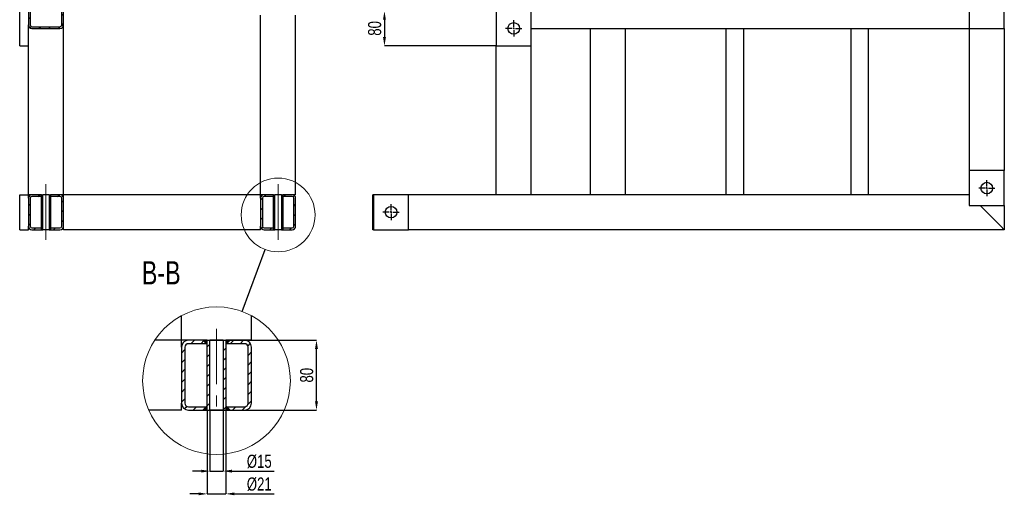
# Model space of a CAD drawing. Header units: millimetres. Extents: x 0 to 841, y 0 to 594.
# Tile 8 of 13: x 347 to 571, y 251 to 360. Entities that reach past the tile are written whole.
import ezdxf

# ---------------------------------------------------------------- set-up
doc = ezdxf.new("R2010")
doc.units = ezdxf.units.MM
doc.header["$PDSIZE"] = -1
doc.linetypes.add('CENTERX2', pattern=[20.32, 12.7, -2.54, 2.54, -2.54])
for name, color, linetype in [('COTES', 1, 'Continuous'), ('NOTES', 6, 'Continuous'), ('TRAIT-FINS', 9, 'Continuous'), ('TRAIT-MIXTES', 3, 'CENTERX2')]:
    doc.layers.add(name, color=color, linetype=linetype)
doc.layers.add('TRAIT-FORT', color=4, linetype='Continuous', lineweight=25)
doc.styles.add('SLDTEXTSTYLE0', font='TXT', dxfattribs={"width": 0.75})
doc.dimstyles.new('SLDDIMSTYLE1', dxfattribs={"dimtxt": 3, "dimasz": 2, "dimexe": 0, "dimexo": 0.0625, "dimgap": 0.75, "dimtad": 1, "dimdec": 0, "dimlfac": 10, "dimrnd": 1e-09, "dimzin": 12, "dimdsep": 46, "dimtxsty": 'SLDTEXTSTYLE0', "dimsah": 1, "dimcen": 0.09, "dimadec": 0, "dimazin": 3, "dimtfac": 1, "dimtdec": 0, "dimtmove": 0, "dimatfit": 0, "dimfxl": 1, "dimfrac": 2, "dimtolj": 1, "dimtzin": 12, "dimarcsym": 0})
doc.dimstyles.new('SLDDIMSTYLE10', dxfattribs={"dimtxt": 3, "dimasz": 2, "dimexe": 0, "dimexo": 0.0625, "dimgap": 0.75, "dimtad": 1, "dimdec": 0, "dimlfac": 5, "dimrnd": 1e-09, "dimzin": 12, "dimdsep": 46, "dimtxsty": 'SLDTEXTSTYLE0', "dimsah": 1, "dimcen": 0.09, "dimadec": 0, "dimazin": 3, "dimtfac": 1, "dimtdec": 0, "dimtmove": 0, "dimatfit": 0, "dimfxl": 1, "dimfrac": 2, "dimtolj": 1, "dimtzin": 12, "dimarcsym": 0})
doc.dimstyles.new('SLDDIMSTYLE11', dxfattribs={"dimtxt": 0.18, "dimasz": 2, "dimexe": 0, "dimexo": 0.0625, "dimgap": 0, "dimtad": 0, "dimtih": 1, "dimtoh": 1, "dimdec": 0, "dimrnd": 1e-09, "dimzin": 0, "dimdsep": 46, "dimtxsty": 'Standard', "dimblk1": 'NONE', "dimblk2": 'NONE', "dimsah": 1, "dimcen": 0.09, "dimadec": 0, "dimazin": 0, "dimtfac": 2, "dimtdec": 0, "dimtofl": 0, "dimtmove": 0, "dimatfit": 3, "dimldrblk": 'NONE', "dimfxl": 1, "dimfrac": 2, "dimtolj": 1, "dimtzin": 0, "dimarcsym": 0})
doc.dimstyles.new('SLDDIMSTYLE9', dxfattribs={"dimtxt": 3, "dimasz": 2, "dimexe": 0, "dimexo": 0.0625, "dimgap": 0.75, "dimtad": 1, "dimdec": 0, "dimlfac": 5, "dimrnd": 1e-09, "dimzin": 12, "dimdsep": 46, "dimtxsty": 'SLDTEXTSTYLE0', "dimsah": 1, "dimcen": 0.09, "dimadec": 0, "dimazin": 3, "dimtfac": 1, "dimtdec": 0, "dimtofl": 0, "dimtmove": 0, "dimatfit": 3, "dimfxl": 1, "dimfrac": 2, "dimtolj": 1, "dimtzin": 12, "dimarcsym": 0})

# ---------------------------------------------------------------- blocks, each defined once
blk = doc.blocks.new('_D_58')
at = {"layer": 'COTES', "color": 0, "lineweight": -2, "transparency": 16777216}
for p, q in [((455.33, 361.75), (429.88, 361.75)), ((429.88, 359.75), (429.88, 355.75)), ((455.33, 353.75), (429.88, 353.75))]:
    blk.add_line(p, q, dxfattribs=at)
at = {"layer": 'COTES', "color": 0, "transparency": 16777216}
for points in [[(429.55, 359.75), (430.21, 359.75), (429.88, 361.75)], [(429.55, 355.75), (430.21, 355.75), (429.88, 353.75)]]:
    blk.add_solid(points, dxfattribs=at)
at = {"layer": 'Defpoints', "color": 0, "transparency": 16777216}
for p in [(455.39, 361.75), (429.88, 353.75), (455.39, 353.75)]:
    blk.add_point(p, dxfattribs=at)
at = {"layer": 'COTES', "color": 0, "transparency": 16777216, "insert": (426.13, 357.75), "char_height": 3, "attachment_point": 2, "rotation": 90, "style": 'SLDTEXTSTYLE0'}
blk.add_mtext('\\A1;80', dxfattribs=at)
blk = doc.blocks.new('SW_CENTERMARKSYMBOL_14')
at = {"layer": 'TRAIT-MIXTES', "color": 0}
for p, q in [((-0.4, 0), (-1.85, 0)), ((0, 0), (-0.2, 0)), ((0, 0.4), (0, 1.85)), ((0, 0), (0, 0.2)), ((0, 0), (0, -0.2)), ((0, 0), (0.2, 0)), ((0.4, 0), (1.85, 0)), ((0, -0.4), (0, -1.85))]:
    blk.add_line(p, q, dxfattribs=at)
blk = doc.blocks.new('SW_CENTERMARKSYMBOL_21')
at = {"layer": 'TRAIT-MIXTES', "color": 0}
for p, q in [((-0.4, 0), (-1.85, 0)), ((0, 0), (-0.2, 0)), ((0, 0.4), (0, 1.85)), ((0, 0), (0, 0.2)), ((0, 0), (0, -0.2)), ((0, 0), (0.2, 0)), ((0.4, 0), (1.85, 0)), ((0, -0.4), (0, -1.85))]:
    blk.add_line(p, q, dxfattribs=at)
blk = doc.blocks.new('SW_CENTERMARKSYMBOL_24')
at = {"layer": 'TRAIT-MIXTES', "color": 0}
for p, q in [((-0.4, 0), (-1.85, 0)), ((0, 0), (-0.2, 0)), ((0, 0.4), (0, 1.85)), ((0, 0), (0, 0.2)), ((0, 0), (0, -0.2)), ((0, 0), (0.2, 0)), ((0.4, 0), (1.85, 0)), ((0, -0.4), (0, -1.85))]:
    blk.add_line(p, q, dxfattribs=at)
blk = doc.blocks.new('_None')
blk = doc.blocks.new('SW_HATCH_1')
at = {"layer": 'TRAIT-FINS', "color": 0}
for p, q in [((0, 0), (-0.8, -0.8)), ((2.14, 2.14), (1.34, 1.34)), ((4.39, 2.14), (3.59, 1.34)), ((5.7, 1.21), (5.1, 0.61)), ((8.88, 2.14), (8.7, 1.96)), ((9.3, 0.32), (8.7, -0.28)), ((11.12, 2.14), (10.32, 1.34)), ((13.37, 2.14), (12.57, 1.34)), ((14.92, 1.45), (14.33, 0.86)), ((0, -2.25), (-0.8, -3.05)), ((5.7, -1.04), (5.1, -1.64)), ((9.3, -1.93), (8.7, -2.53)), ((15.2, -0.52), (14.4, -1.32)), ((0, -4.49), (-0.8, -5.29)), ((5.7, -3.28), (5.1, -3.88)), ((9.3, -4.17), (8.7, -4.77)), ((15.2, -2.76), (14.4, -3.56)), ((0, -6.74), (-0.8, -7.54)), ((5.7, -5.53), (5.1, -6.13)), ((9.3, -6.42), (8.7, -7.02)), ((15.2, -5.01), (14.4, -5.81)), ((0, -8.98), (-0.8, -9.78)), ((5.7, -7.77), (5.1, -8.37)), ((9.3, -8.66), (8.7, -9.26)), ((15.2, -7.25), (14.4, -8.05)), ((0, -11.23), (-0.8, -12.03)), ((5.7, -10.02), (5.1, -10.62)), ((9.3, -10.91), (8.7, -11.51)), ((15.2, -9.5), (14.4, -10.3)), ((0.48, -12.99), (-0.11, -13.58)), ((2.66, -13.06), (1.86, -13.86)), ((4.9, -13.06), (4.1, -13.86)), ((5.7, -12.26), (5.1, -12.86)), ((9.3, -13.15), (8.7, -13.75)), ((9.39, -13.06), (9.3, -13.15)), ((11.64, -13.06), (10.84, -13.86)), ((13.98, -12.96), (13.08, -13.86)), ((15.2, -11.74), (14.3, -12.64))]:
    blk.add_line(p, q, dxfattribs=at)
blk = doc.blocks.new('_D_71')
at = {"layer": 'COTES', "color": 0, "lineweight": -2, "transparency": 16777216}
for p, q in [((390.04, 270.43), (390.04, 256.57)), ((393.04, 270.43), (393.04, 256.57)), ((388.04, 256.57), (386.04, 256.57)), ((390.04, 256.57), (393.04, 256.57)), ((395.04, 256.57), (404.67, 256.57))]:
    blk.add_line(p, q, dxfattribs=at)
at = {"layer": 'COTES', "color": 0, "transparency": 16777216}
for points in [[(388.04, 256.9), (388.04, 256.23), (390.04, 256.57)], [(395.04, 256.9), (395.04, 256.23), (393.04, 256.57)]]:
    blk.add_solid(points, dxfattribs=at)
at = {"layer": 'Defpoints', "color": 0, "transparency": 16777216}
for p in [(390.04, 270.49), (393.04, 270.49), (393.04, 256.57)]:
    blk.add_point(p, dxfattribs=at)
at = {"layer": 'COTES', "color": 0, "transparency": 16777216, "insert": (401.3, 260.32), "char_height": 3, "attachment_point": 2, "style": 'SLDTEXTSTYLE0'}
blk.add_mtext('\\A1;%%c15', dxfattribs=at)
blk = doc.blocks.new('_D_72')
at = {"layer": 'COTES', "color": 0, "lineweight": -2, "transparency": 16777216}
for p, q in [((390.1, 286.49), (414.36, 286.49)), ((414.36, 272.49), (414.36, 284.49)), ((390.1, 270.49), (414.36, 270.49))]:
    blk.add_line(p, q, dxfattribs=at)
at = {"layer": 'COTES', "color": 0, "transparency": 16777216}
for points in [[(414.03, 284.49), (414.7, 284.49), (414.36, 286.49)], [(414.03, 272.49), (414.7, 272.49), (414.36, 270.49)]]:
    blk.add_solid(points, dxfattribs=at)
at = {"layer": 'Defpoints', "color": 0, "transparency": 16777216}
for p in [(390.04, 286.49), (414.36, 286.49), (390.04, 270.49)]:
    blk.add_point(p, dxfattribs=at)
at = {"layer": 'COTES', "color": 0, "transparency": 16777216, "insert": (410.61, 278.49), "char_height": 3, "attachment_point": 2, "rotation": 90, "style": 'SLDTEXTSTYLE0'}
blk.add_mtext('\\A1;80', dxfattribs=at)
blk = doc.blocks.new('_D_73')
at = {"layer": 'COTES', "color": 0, "lineweight": -2, "transparency": 16777216}
for p, q in [((389.44, 270.43), (389.44, 251.37)), ((393.64, 270.43), (393.64, 251.37)), ((387.44, 251.37), (385.44, 251.37)), ((389.44, 251.37), (393.64, 251.37)), ((395.64, 251.37), (404.67, 251.37))]:
    blk.add_line(p, q, dxfattribs=at)
at = {"layer": 'COTES', "color": 0, "transparency": 16777216}
for points in [[(387.44, 251.7), (387.44, 251.04), (389.44, 251.37)], [(395.64, 251.7), (395.64, 251.04), (393.64, 251.37)]]:
    blk.add_solid(points, dxfattribs=at)
at = {"layer": 'Defpoints', "color": 0, "transparency": 16777216}
for p in [(389.44, 270.49), (393.64, 270.49), (389.44, 251.37)]:
    blk.add_point(p, dxfattribs=at)
at = {"layer": 'COTES', "color": 0, "transparency": 16777216, "insert": (401.3, 255.12), "char_height": 3, "attachment_point": 2, "style": 'SLDTEXTSTYLE0'}
blk.add_mtext('\\A1;%%c21', dxfattribs=at)

msp = doc.modelspace()

# ---------------------------------------------------------------- hatches: boundary and pattern name
at = {"layer": 'TRAIT-FINS'}
h = msp.add_hatch(dxfattribs=at)
h.set_pattern_fill('ANSI31', color=256, scale=0.5, angle=3e-322, style=0)
edge = h.paths.add_edge_path(flags=0)
edge.add_arc((355.805, 358.546), 0.8, 270, 360)
edge.add_line((356.605, 358.546), (356.605, 364.946))
edge.add_arc((355.805, 364.946), 0.8, 0, 90)
edge.add_line((355.805, 365.746), (349.405, 365.746))
edge.add_arc((349.405, 364.946), 0.8, 90, 180)
edge.add_line((348.605, 364.946), (348.605, 358.546))
edge.add_arc((349.405, 358.546), 0.8, 180, 270)
edge.add_line((349.405, 357.746), (355.805, 357.746))
edge = h.paths.add_edge_path(flags=0)
edge.add_arc((355.805, 358.546), 0.4, 270, 360, ccw=False)
edge.add_line((355.805, 358.146), (349.405, 358.146))
edge.add_arc((349.405, 358.546), 0.4, 180, 270, ccw=False)
edge.add_line((349.005, 358.546), (349.005, 364.946))
edge.add_arc((349.405, 364.946), 0.4, 90, 180, ccw=False)
edge.add_line((349.405, 365.346), (355.805, 365.346))
edge.add_arc((355.805, 364.946), 0.4, 0, 90, ccw=False)
edge.add_line((356.205, 364.946), (356.205, 358.546))
h = msp.add_hatch(dxfattribs=at)
h.set_pattern_fill('ANSI31', color=256, scale=0.5, angle=3e-322, style=0)
edge = h.paths.add_edge_path(flags=0)
edge.add_line((348.605, 318.946), (348.605, 312.546))
edge.add_arc((349.405, 312.546), 0.8, 180, 270)
edge.add_line((349.405, 311.746), (351.555, 311.746))
edge.add_line((351.555, 311.746), (351.555, 312.146))
edge.add_line((351.555, 312.146), (349.405, 312.146))
edge.add_arc((349.405, 312.546), 0.4, 180, 270, ccw=False)
edge.add_line((349.005, 312.546), (349.005, 318.946))
edge.add_arc((349.405, 318.946), 0.4, 90, 180, ccw=False)
edge.add_line((349.405, 319.346), (351.555, 319.346))
edge.add_line((351.555, 319.346), (351.555, 319.746))
edge.add_line((351.555, 319.746), (349.405, 319.746))
edge.add_arc((349.405, 318.946), 0.8, 90, 180)
h = msp.add_hatch(dxfattribs=at)
h.set_pattern_fill('ANSI31', color=256, scale=0.5, angle=3e-322, style=0)
h.paths.add_polyline_path([(351.555, 319.746), (351.555, 311.746), (351.855, 311.746), (351.855, 319.746)], flags=0)
h = msp.add_hatch(dxfattribs=at)
h.set_pattern_fill('ANSI31', color=256, scale=0.5, angle=3e-322, style=0)
h.paths.add_polyline_path([(353.655, 311.746), (353.655, 319.746), (353.355, 319.746), (353.355, 311.746)], flags=0)
h = msp.add_hatch(dxfattribs=at)
h.set_pattern_fill('ANSI31', color=256, scale=0.5, angle=3e-322, style=0)
edge = h.paths.add_edge_path(flags=0)
edge.add_arc((355.805, 318.946), 0.4, 0, 90, ccw=False)
edge.add_line((356.205, 318.946), (356.205, 312.546))
edge.add_arc((355.805, 312.546), 0.4, 270, 360, ccw=False)
edge.add_line((355.805, 312.146), (353.655, 312.146))
edge.add_line((353.655, 312.146), (353.655, 311.746))
edge.add_line((353.655, 311.746), (355.805, 311.746))
edge.add_arc((355.805, 312.546), 0.8, 270, 360)
edge.add_line((356.605, 312.546), (356.605, 318.946))
edge.add_arc((355.805, 318.946), 0.8, 0, 90)
edge.add_line((355.805, 319.746), (353.655, 319.746))
edge.add_line((353.655, 319.746), (353.655, 319.346))
edge.add_line((353.655, 319.346), (355.805, 319.346))
h = msp.add_hatch(dxfattribs=at)
h.set_pattern_fill('ANSI31', color=256, scale=0.5, angle=3e-322, style=0)
edge = h.paths.add_edge_path(flags=0)
edge.add_arc((402.405, 312.546), 0.4, 180, 270, ccw=False)
edge.add_line((402.005, 312.546), (402.005, 318.946))
edge.add_arc((402.405, 318.946), 0.4, 90, 180, ccw=False)
edge.add_line((402.405, 319.346), (404.555, 319.346))
edge.add_line((404.555, 319.346), (404.555, 319.746))
edge.add_line((404.555, 319.746), (402.405, 319.746))
edge.add_arc((402.405, 318.946), 0.8, 90, 180)
edge.add_line((401.605, 318.946), (401.605, 312.546))
edge.add_arc((402.405, 312.546), 0.8, 180, 270)
edge.add_line((402.405, 311.746), (404.555, 311.746))
edge.add_line((404.555, 311.746), (404.555, 312.146))
edge.add_line((404.555, 312.146), (402.405, 312.146))
h = msp.add_hatch(dxfattribs=at)
h.set_pattern_fill('ANSI31', color=256, scale=0.5, angle=3e-322, style=0)
h.paths.add_polyline_path([(404.555, 319.746), (404.555, 311.746), (404.855, 311.746), (404.855, 319.746)], flags=0)
h = msp.add_hatch(dxfattribs=at)
h.set_pattern_fill('ANSI31', color=256, scale=0.5, angle=3e-322, style=0)
h.paths.add_polyline_path([(406.655, 311.746), (406.655, 319.746), (406.355, 319.746), (406.355, 311.746)], flags=0)
h = msp.add_hatch(dxfattribs=at)
h.set_pattern_fill('ANSI31', color=256, scale=0.5, angle=3e-322, style=0)
edge = h.paths.add_edge_path(flags=0)
edge.add_line((409.605, 312.546), (409.605, 318.946))
edge.add_arc((408.805, 318.946), 0.8, 0, 90)
edge.add_line((408.805, 319.746), (406.655, 319.746))
edge.add_line((406.655, 319.746), (406.655, 319.346))
edge.add_line((406.655, 319.346), (408.805, 319.346))
edge.add_arc((408.805, 318.946), 0.4, 0, 90, ccw=False)
edge.add_line((409.205, 318.946), (409.205, 312.546))
edge.add_arc((408.805, 312.546), 0.4, 270, 360, ccw=False)
edge.add_line((408.805, 312.146), (406.655, 312.146))
edge.add_line((406.655, 312.146), (406.655, 311.746))
edge.add_line((406.655, 311.746), (408.805, 311.746))
edge.add_arc((408.805, 312.546), 0.8, 270, 360)

# ---------------------------------------------------------------- linework, layer by layer
at = {"lineweight": 18}
for p, q in [((389.437, 285.493), (388.437, 286.493)), ((394.637, 286.493), (393.637, 285.493)), ((389.437, 271.493), (388.437, 270.493)), ((393.637, 271.493), (394.637, 270.493))]:
    msp.add_line(p, q, dxfattribs=at)
for centre, radius in [((405.605, 315.115), 8.43), ((391.537, 277.231), 16.859)]:
    msp.add_circle(centre, radius, dxfattribs=at)
for points in [[(389.437, 285.493), (389.437, 286.493), (388.437, 286.493)], [(394.637, 286.493), (393.637, 286.493), (393.637, 285.493)], [(389.437, 271.493), (389.437, 270.493), (388.437, 270.493)], [(393.637, 271.493), (393.637, 270.493), (394.637, 270.493)]]:
    msp.add_solid(points, dxfattribs=at)
at = {"layer": 'TRAIT-FORT', "lineweight": 25}
for p, q in [((348.605, 364.946), (348.605, 358.546)), ((349.005, 364.946), (349.005, 358.546)), ((356.205, 358.546), (356.205, 364.946)), ((356.605, 358.546), (356.605, 364.946)), ((563.395, 365.746), (563.395, 357.746)), ((571.395, 357.746), (571.395, 365.746)), ((346.605, 353.746), (346.605, 361.746)), ((401.605, 319.746), (401.605, 360.746)), ((409.605, 319.746), (409.605, 360.746)), ((455.395, 361.746), (455.395, 353.746)), ((463.395, 353.746), (463.395, 361.746)), ((348.605, 353.746), (348.605, 358.546)), ((349.405, 358.146), (355.805, 358.146)), ((349.405, 357.746), (355.805, 357.746)), ((356.605, 319.746), (356.605, 358.546)), ((463.395, 357.746), (563.395, 357.746)), ((476.895, 319.746), (476.895, 357.746)), ((484.895, 319.746), (484.895, 357.746)), ((507.895, 319.746), (507.895, 357.746)), ((511.895, 319.746), (511.895, 357.746)), ((536.395, 319.746), (536.395, 357.746)), ((540.395, 319.746), (540.395, 357.746)), ((563.395, 357.746), (563.395, 325.246)), ((563.395, 357.746), (571.395, 357.746)), ((571.395, 357.746), (571.395, 325.246)), ((346.605, 353.746), (348.605, 353.746)), ((348.605, 319.746), (348.605, 353.746)), ((455.395, 319.746), (455.395, 353.746)), ((455.395, 353.746), (463.395, 353.746)), ((463.395, 319.746), (463.395, 353.746)), ((571.395, 325.246), (563.395, 325.246)), ((563.395, 325.246), (563.395, 317.246)), ((571.395, 317.246), (571.395, 325.246)), ((346.605, 311.746), (346.605, 319.746)), ((346.605, 319.746), (348.605, 319.746)), ((349.405, 319.746), (348.605, 319.746)), ((348.605, 318.946), (348.605, 319.746)), ((351.555, 319.746), (349.405, 319.746)), ((351.555, 319.346), (349.405, 319.346)), ((351.555, 311.746), (351.555, 319.746)), ((351.555, 319.746), (351.855, 319.746)), ((351.555, 319.346), (351.555, 319.746)), ((351.855, 311.746), (351.855, 319.746)), ((353.355, 319.746), (351.855, 319.746)), ((353.355, 319.746), (353.355, 311.746)), ((353.355, 319.746), (353.655, 319.746)), ((353.655, 319.746), (353.655, 311.746)), ((353.655, 319.746), (353.655, 319.346)), ((355.805, 319.746), (353.655, 319.746)), ((355.805, 319.346), (353.655, 319.346)), ((356.605, 319.746), (355.805, 319.746)), ((401.605, 319.746), (356.605, 319.746)), ((356.605, 318.946), (356.605, 319.746)), ((402.405, 319.746), (401.605, 319.746)), ((401.605, 318.946), (401.605, 319.746)), ((404.555, 319.746), (402.405, 319.746)), ((404.555, 319.346), (402.405, 319.346)), ((404.555, 311.746), (404.555, 319.746)), ((404.555, 319.746), (404.855, 319.746)), ((404.555, 319.346), (404.555, 319.746)), ((404.855, 311.746), (404.855, 319.746)), ((406.355, 319.746), (404.855, 319.746)), ((406.355, 319.746), (406.355, 311.746)), ((406.355, 319.746), (406.655, 319.746)), ((406.655, 319.746), (406.655, 311.746)), ((406.655, 319.746), (406.655, 319.346)), ((408.805, 319.746), (406.655, 319.746)), ((408.805, 319.346), (406.655, 319.346)), ((409.605, 319.746), (408.805, 319.746)), ((427.395, 319.746), (427.195, 319.746)), ((427.195, 318.946), (427.195, 319.746)), ((435.395, 319.746), (427.395, 319.746)), ((427.395, 319.746), (427.395, 311.746)), ((455.395, 319.746), (435.395, 319.746)), ((435.395, 311.746), (435.395, 319.746)), ((456.195, 319.746), (455.395, 319.746)), ((462.595, 319.746), (456.195, 319.746)), ((463.395, 319.746), (462.595, 319.746)), ((563.395, 319.746), (463.395, 319.746)), ((348.605, 318.946), (348.605, 312.546)), ((349.005, 318.946), (349.005, 312.546)), ((356.205, 312.546), (356.205, 318.946)), ((356.605, 312.546), (356.605, 318.946)), ((401.605, 318.946), (401.605, 312.546)), ((402.005, 318.946), (402.005, 312.546)), ((409.205, 312.546), (409.205, 318.946)), ((409.605, 312.546), (409.605, 318.946)), ((427.195, 312.546), (427.195, 318.946)), ((563.395, 317.246), (571.395, 317.246)), ((570.595, 312.546), (565.895, 317.246)), ((571.395, 317.246), (571.395, 311.746)), ((348.605, 311.746), (348.605, 312.546)), ((356.605, 311.746), (356.605, 312.546)), ((401.605, 311.746), (401.605, 312.546)), ((427.195, 311.746), (427.195, 312.546)), ((571.395, 311.746), (570.595, 312.546)), ((571.395, 311.746), (570.595, 312.546)), ((571.545, 312.746), (571.395, 312.746)), ((346.605, 311.746), (348.605, 311.746)), ((349.405, 312.146), (351.555, 312.146)), ((349.405, 311.746), (351.555, 311.746)), ((351.555, 311.746), (351.555, 312.146)), ((351.555, 311.746), (351.855, 311.746)), ((353.355, 311.746), (351.855, 311.746)), ((353.355, 311.746), (353.655, 311.746)), ((353.655, 312.146), (353.655, 311.746)), ((353.655, 312.146), (355.805, 312.146)), ((353.655, 311.746), (355.805, 311.746)), ((401.605, 311.746), (356.605, 311.746)), ((402.405, 312.146), (404.555, 312.146)), ((402.405, 311.746), (404.555, 311.746)), ((404.555, 311.746), (404.555, 312.146)), ((404.555, 311.746), (404.855, 311.746)), ((406.355, 311.746), (404.855, 311.746)), ((406.355, 311.746), (406.655, 311.746)), ((406.655, 312.146), (406.655, 311.746)), ((406.655, 312.146), (408.805, 312.146)), ((406.655, 311.746), (408.805, 311.746)), ((427.395, 311.746), (427.195, 311.746)), ((427.395, 311.746), (435.395, 311.746)), ((571.395, 311.746), (435.395, 311.746)), ((383.537, 286.493), (383.537, 292.071)), ((399.537, 286.493), (399.537, 292.071)), ((383.537, 286.493), (377.45, 286.493)), ((385.137, 286.493), (383.537, 286.493)), ((383.537, 284.893), (383.537, 286.493)), ((389.437, 286.493), (385.137, 286.493)), ((389.437, 285.693), (385.137, 285.693)), ((389.437, 270.493), (389.437, 286.493)), ((389.437, 286.493), (390.037, 286.493)), ((389.437, 285.693), (389.437, 286.493)), ((390.037, 270.493), (390.037, 286.493)), ((393.037, 286.493), (390.037, 286.493)), ((393.037, 286.493), (393.037, 270.493)), ((393.037, 286.493), (393.637, 286.493)), ((393.637, 286.493), (393.637, 270.493)), ((393.637, 286.493), (393.637, 285.693)), ((397.937, 286.493), (393.637, 286.493)), ((397.937, 285.693), (393.637, 285.693)), ((399.537, 286.493), (397.937, 286.493)), ((383.537, 284.893), (383.537, 272.093)), ((384.337, 284.893), (384.337, 272.093)), ((398.737, 272.093), (398.737, 284.893)), ((399.537, 272.093), (399.537, 284.893)), ((383.537, 270.493), (383.537, 272.093)), ((383.537, 270.493), (376.083, 270.493)), ((385.137, 271.293), (389.437, 271.293)), ((385.137, 270.493), (389.437, 270.493)), ((389.437, 270.493), (389.437, 271.293)), ((389.437, 270.493), (390.037, 270.493)), ((393.037, 270.493), (390.037, 270.493)), ((393.037, 270.493), (393.637, 270.493)), ((393.637, 271.293), (393.637, 270.493)), ((393.637, 271.293), (397.937, 271.293)), ((393.637, 270.493), (397.937, 270.493))]:
    msp.add_line(p, q, dxfattribs=at)
for centre in [(459.395, 357.746), (567.395, 321.246), (431.395, 315.746)]:
    msp.add_circle(centre, 1.325, dxfattribs=at)
for centre, radius, start, end in [((349.405, 358.546), 0.8, 180, 270), ((349.405, 358.546), 0.4, 180, 270), ((355.805, 358.546), 0.4, 270, 0), ((355.805, 358.546), 0.8, 270, 0), ((349.405, 318.946), 0.8, 90, 180), ((349.405, 318.946), 0.4, 90, 180), ((355.805, 318.946), 0.8, 0, 90), ((355.805, 318.946), 0.4, 0, 90), ((402.405, 318.946), 0.8, 90, 180), ((402.405, 318.946), 0.4, 90, 180), ((408.805, 318.946), 0.8, 0, 90), ((408.805, 318.946), 0.4, 0, 90), ((349.405, 312.546), 0.8, 180, 270), ((349.405, 312.546), 0.4, 180, 270), ((355.805, 312.546), 0.8, 270, 0), ((355.805, 312.546), 0.4, 270, 0), ((402.405, 312.546), 0.8, 180, 270), ((402.405, 312.546), 0.4, 180, 270), ((408.805, 312.546), 0.4, 270, 0), ((408.805, 312.546), 0.8, 270, 0), ((385.137, 284.893), 1.6, 90.00033, 179.99903), ((385.137, 284.893), 0.8, 90.00052, 179.99884), ((397.937, 284.893), 1.6, 0.00116, 89.99948), ((397.937, 284.893), 0.8, 0.00152, 89.99933), ((385.137, 272.093), 1.6, 180.00097, 269.99967), ((385.137, 272.093), 0.8, 180.00116, 269.99948), ((397.937, 272.093), 0.8, 270.00067, 359.99848), ((397.937, 272.093), 1.6, 270.00052, 359.99884)]:
    msp.add_arc(centre, radius, start, end, dxfattribs=at)
at = {"layer": 'TRAIT-MIXTES', "lineweight": 18}
for p, q in [((352.605, 322.124), (352.605, 308.844)), ((405.605, 322.124), (405.605, 308.106)), ((391.537, 289.108), (391.537, 268.838))]:
    msp.add_line(p, q, dxfattribs=at)

# ---------------------------------------------------------------- block references
at = {"layer": 'TRAIT-FINS'}
msp.add_blockref('SW_HATCH_1', (384.337, 284.351), dxfattribs=at)
at = {"layer": 'TRAIT-MIXTES'}
for name, p in [('SW_CENTERMARKSYMBOL_21', (459.395, 357.746)), ('SW_CENTERMARKSYMBOL_24', (567.395, 321.246)), ('SW_CENTERMARKSYMBOL_14', (431.395, 315.746))]:
    msp.add_blockref(name, p, dxfattribs=at)

# ---------------------------------------------------------------- texts
at = {"layer": 'NOTES', "insert": (378.925, 304.543), "char_height": 5.2917, "attachment_point": 2, "style": 'SLDTEXTSTYLE0'}
msp.add_mtext('B-B', dxfattribs=at)

# ---------------------------------------------------------------- dimensions: what is measured, and where the dimension line sits
at = {"layer": 'COTES'}
for base, p1, p2, dimstyle, picture, middle in [((429.879, 353.746), (455.395, 361.746), (455.395, 353.746), 'SLDDIMSTYLE1', '_D_58', (429.879, 357.746)), ((414.364, 286.493), (390.037, 270.493), (390.037, 286.493), 'SLDDIMSTYLE9', '_D_72', (414.364, 278.493))]:
    dim = msp.add_linear_dim(base=base, p1=p1, p2=p2, angle=90, dimstyle=dimstyle, dxfattribs=at)
    dim.commit()
    dim.dimension.update_dxf_attribs({"geometry": picture, "text_midpoint": middle, "dimtype": 160})
for base, p1, p2, picture, middle in [((389.437, 251.37), (393.637, 270.493), (389.437, 270.493), '_D_73', (401.296, 251.37)), ((393.037, 256.567), (390.037, 270.493), (393.037, 270.493), '_D_71', (401.296, 256.567))]:
    dim = msp.add_linear_dim(base=base, p1=p1, p2=p2, text='%%c<>', dimstyle='SLDDIMSTYLE10', dxfattribs=at)
    dim.commit()
    dim.dimension.update_dxf_attribs({"geometry": picture, "text_midpoint": middle, "dimtype": 160})

# ---------------------------------------------------------------- leaders
at = {"lineweight": 18, "has_arrowhead": 0}
msp.add_leader([(397.406, 293.036), (402.671, 307.213)], dimstyle='SLDDIMSTYLE11', dxfattribs=at)

doc.saveas('drawing.dxf')
